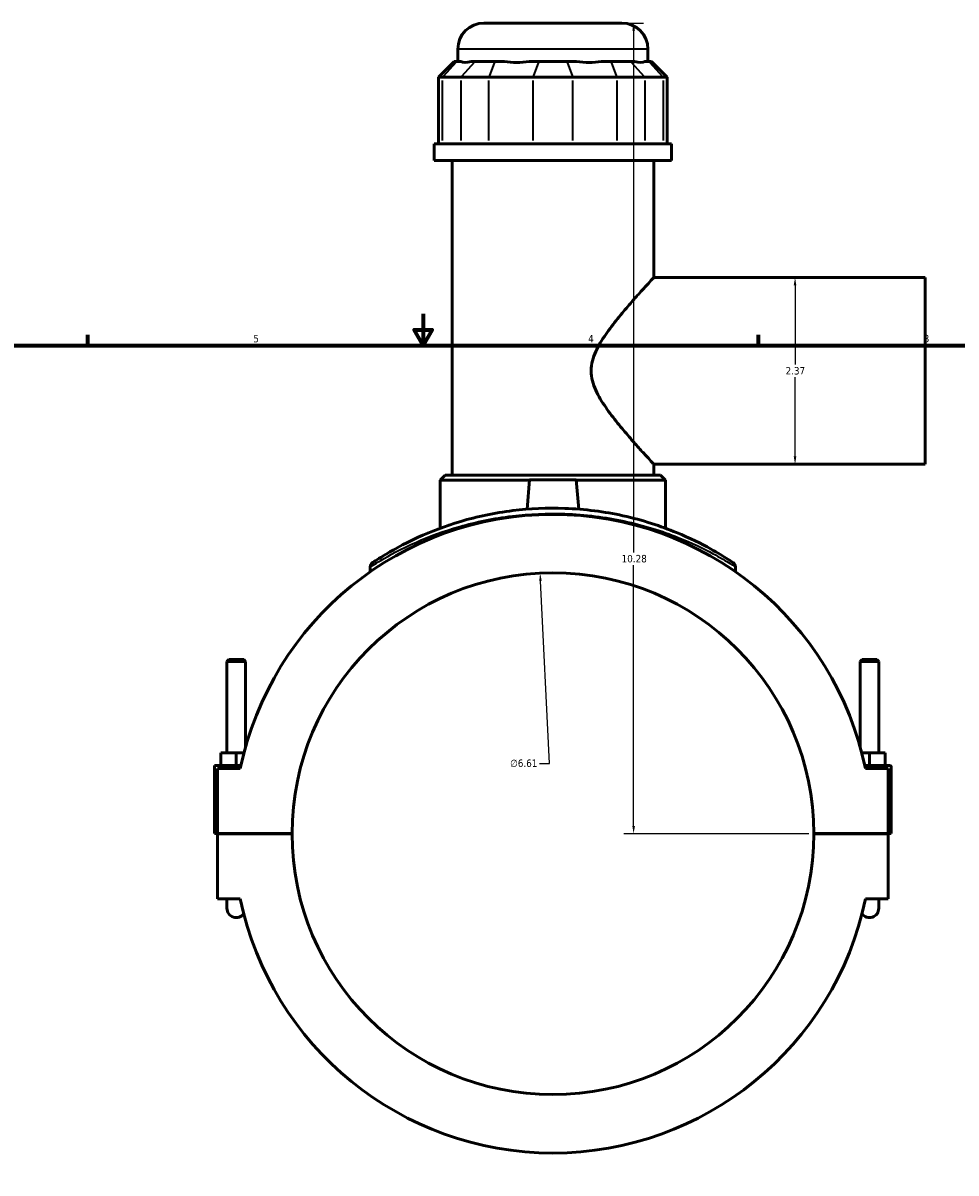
# Model space of a CAD drawing. Header units: inches. Extents: x 0.1 to 47.6, y -0.2 to 47.7.
# Tile 3 of 6: x 11.9 to 23.8, y 10.5 to 25.1. Entities that reach past the tile are written whole.
import ezdxf

# ---------------------------------------------------------------- set-up
doc = ezdxf.new("R2010")
doc.units = ezdxf.units.IN
doc.header["$MEASUREMENT"] = 0
for name, color, linetype, lineweight in [('Border (ANSI)', 7, 'Continuous', 70), ('Dimension (ANSI)', 7, 'Continuous', 25), ('Visible (ANSI)', 7, 'Continuous', 50), ('Visible Narrow (ANSI)', 7, 'Continuous', 35)]:
    doc.layers.add(name, color=color, linetype=linetype, lineweight=lineweight)
doc.styles.add('Note Text (ANSI)', font='tahoma.ttf')
doc.dimstyles.new('Default (ANSI)', dxfattribs={"dimtxt": 0.094488, "dimasz": 0.098425, "dimexe": 0.125, "dimexo": 0.0625, "dimgap": 0.031496, "dimtad": 0, "dimtih": 1, "dimtoh": 1, "dimrnd": 1e-08, "dimzin": 4, "dimdsep": 46, "dimtxsty": 'Note Text (ANSI)', "dimcen": 0.09, "dimdle": 0.393701, "dimclrd": 256, "dimclre": 256, "dimclrt": 5, "dimadec": 0, "dimazin": 1, "dimtfac": 1, "dimtofl": 0, "dimtmove": 0, "dimatfit": 3, "dimfxl": 1, "dimtolj": 1, "dimtzin": 4, "dimlwd": -1, "dimlwe": -1, "dimarcsym": 0})

# ---------------------------------------------------------------- blocks, each defined once
blk = doc.blocks.new('Borders Default Border')
at = {"layer": 'Border (ANSI)'}
for p, q in [((12.75, 21), (12.75, 21.134)), ((21.25, 21), (21.25, 21.134))]:
    blk.add_line(p, q, dxfattribs=at)
at = {"layer": 'Border (ANSI)', "flags": 128}
for points in [[(17, 21.4), (17, 21), (16.885, 21.2), (17.115, 21.2), (17, 21)], [(0.5, 1), (0.5, 21), (33.5, 21), (33.5, 1), (0.5, 1)]]:
    blk.add_lwpolyline(points, dxfattribs=at)
at = {"layer": 'Border (ANSI)', "color": 5, "true_color": 0x0000ff, "char_height": 0.0945, "attachment_point": 7, "style": 'Note Text (ANSI)'}
for s, insert in [('5', (14.847, 21.038)), ('4', (19.092, 21.04)), ('3', (23.346, 21.038))]:
    blk.add_mtext(s, dxfattribs=dict(at, insert=insert))
blk = doc.blocks.new('*D6')
at = {"layer": 'Defpoints', "color": 0, "transparency": 16777216}
for p in [(18.483, 18.114), (18.806, 11.508)]:
    blk.add_point(p, dxfattribs=at)
at = {"layer": 'Dimension (ANSI)', "transparency": 16777216}
for p, q in [((18.601, 15.701), (18.488, 18.016)), ((18.474, 15.701), (18.601, 15.701))]:
    blk.add_line(p, q, dxfattribs=at)
blk.add_solid([(18.504, 18.017), (18.472, 18.015), (18.483, 18.114)], dxfattribs=at)
at = {"layer": 'Dimension (ANSI)', "color": 5, "transparency": 16777216, "insert": (18.103, 15.752), "char_height": 0.0945, "attachment_point": 1, "style": 'Note Text (ANSI)'}
blk.add_mtext('\\A1;∅6.61', dxfattribs=at)
blk = doc.blocks.new('*D7')
at = {"layer": 'Defpoints', "color": 0, "transparency": 16777216}
for p in [(21.715, 21.861), (21.715, 19.495), (21.715, 19.495)]:
    blk.add_point(p, dxfattribs=at)
at = {"layer": 'Dimension (ANSI)', "transparency": 16777216}
for p, q in [((21.715, 21.763), (21.715, 20.759)), ((21.715, 19.594), (21.715, 20.597))]:
    blk.add_line(p, q, dxfattribs=at)
for points in [[(21.698, 21.763), (21.731, 21.763), (21.715, 21.861)], [(21.698, 19.594), (21.731, 19.594), (21.715, 19.495)]]:
    blk.add_solid(points, dxfattribs=at)
at = {"layer": 'Dimension (ANSI)', "color": 5, "transparency": 16777216, "insert": (21.594, 20.727), "char_height": 0.0945, "attachment_point": 1, "style": 'Note Text (ANSI)'}
blk.add_mtext('\\A1;2.37', dxfattribs=at)
blk = doc.blocks.new('*D8')
at = {"layer": 'Defpoints', "color": 0, "transparency": 16777216}
for p in [(19.518, 25.088), (19.668, 25.088), (21.952, 14.811)]:
    blk.add_point(p, dxfattribs=at)
at = {"layer": 'Dimension (ANSI)', "transparency": 16777216}
for p, q in [((19.58, 25.088), (19.793, 25.088)), ((19.668, 24.99), (19.668, 18.377)), ((19.668, 14.909), (19.668, 18.215)), ((21.889, 14.811), (19.543, 14.811))]:
    blk.add_line(p, q, dxfattribs=at)
for points in [[(19.652, 24.99), (19.685, 24.99), (19.668, 25.088)], [(19.652, 14.909), (19.685, 14.909), (19.668, 14.811)]]:
    blk.add_solid(points, dxfattribs=at)
at = {"layer": 'Dimension (ANSI)', "color": 5, "transparency": 16777216, "insert": (19.516, 18.345), "char_height": 0.0945, "attachment_point": 1, "style": 'Note Text (ANSI)'}
blk.add_mtext('\\A1;10.28', dxfattribs=at)

msp = doc.modelspace()

# ---------------------------------------------------------------- linework, layer by layer
at = {"layer": 'Visible (ANSI)'}
for p, q in [((17.771, 25.088), (19.518, 25.088)), ((17.441, 24.6), (17.441, 24.757)), ((19.848, 24.6), (19.848, 24.757)), ((17.393, 24.6), (17.194, 24.402)), ((17.393, 24.6), (17.428, 24.6)), ((17.479, 24.6), (17.428, 24.6)), ((17.659, 24.6), (17.608, 24.6)), ((17.659, 24.6), (17.91, 24.6)), ((18.032, 24.6), (17.91, 24.6)), ((18.467, 24.6), (18.345, 24.6)), ((18.467, 24.6), (18.822, 24.6)), ((18.944, 24.6), (18.822, 24.6)), ((19.38, 24.6), (19.257, 24.6)), ((19.38, 24.6), (19.63, 24.6)), ((19.681, 24.6), (19.63, 24.6)), ((19.861, 24.6), (19.811, 24.6)), ((19.861, 24.6), (19.896, 24.6)), ((19.896, 24.6), (20.095, 24.402)), ((17.245, 24.402), (17.194, 24.402)), ((17.194, 24.402), (17.194, 23.555)), ((17.245, 24.402), (17.476, 24.402)), ((17.834, 24.402), (17.476, 24.402)), ((17.834, 24.402), (18.391, 24.402)), ((18.898, 24.402), (18.391, 24.402)), ((18.898, 24.402), (19.455, 24.402)), ((19.813, 24.402), (19.455, 24.402)), ((19.813, 24.402), (20.044, 24.402)), ((20.095, 24.402), (20.044, 24.402)), ((20.095, 24.402), (20.095, 23.555)), ((20.149, 23.555), (17.14, 23.555)), ((17.14, 23.346), (17.14, 23.555)), ((20.149, 23.346), (20.149, 23.555)), ((20.149, 23.346), (17.14, 23.346)), ((17.366, 19.357), (17.366, 23.346)), ((19.924, 21.861), (19.924, 23.346)), ((19.924, 21.861), (23.365, 21.861)), ((23.365, 19.495), (23.365, 21.861)), ((19.924, 19.495), (23.365, 19.495)), ((19.924, 19.357), (19.924, 19.495)), ((17.281, 19.357), (17.215, 19.291)), ((18.349, 19.291), (17.215, 19.291)), ((17.215, 18.683), (17.215, 19.291)), ((17.281, 19.357), (20.008, 19.357)), ((18.349, 19.299), (18.317, 18.925)), ((18.94, 19.299), (18.349, 19.299)), ((18.94, 19.299), (18.973, 18.925)), ((20.074, 19.291), (18.941, 19.291)), ((20.008, 19.357), (20.074, 19.291)), ((20.074, 18.683), (20.074, 19.291)), ((16.33, 18.193), (16.33, 18.132)), ((20.96, 18.193), (20.96, 18.132)), ((14.536, 17.018), (14.513, 16.994)), ((14.513, 16.994), (14.749, 16.994)), ((14.513, 15.835), (14.513, 16.994)), ((14.725, 17.018), (14.536, 17.018)), ((14.725, 17.018), (14.749, 16.994)), ((14.749, 15.911), (14.749, 16.994)), ((22.564, 17.018), (22.54, 16.994)), ((22.776, 16.994), (22.54, 16.994)), ((22.54, 16.994), (22.54, 15.911)), ((22.564, 17.018), (22.753, 17.018)), ((22.753, 17.018), (22.776, 16.994)), ((22.776, 16.994), (22.776, 15.835)), ((14.631, 15.835), (14.434, 15.835)), ((14.434, 15.677), (14.434, 15.835)), ((14.728, 15.835), (14.631, 15.835)), ((14.631, 15.677), (14.631, 15.835)), ((22.561, 15.835), (22.658, 15.835)), ((22.658, 15.677), (22.658, 15.835)), ((22.658, 15.835), (22.855, 15.835)), ((22.855, 15.677), (22.855, 15.835)), ((14.355, 15.677), (14.69, 15.677)), ((14.355, 14.813), (14.355, 15.677)), ((14.682, 15.638), (14.395, 15.638)), ((14.395, 15.638), (14.395, 14.813)), ((22.914, 15.677), (22.599, 15.677)), ((22.895, 15.638), (22.607, 15.638)), ((22.895, 14.813), (22.895, 15.638)), ((22.934, 14.813), (22.934, 15.658)), ((14.395, 14.813), (14.355, 14.813)), ((14.395, 14.813), (15.337, 14.813)), ((14.395, 14.809), (14.395, 13.984)), ((15.337, 14.809), (14.395, 14.809)), ((14.513, 14.809), (14.513, 14.813)), ((14.749, 14.809), (14.749, 14.813)), ((21.952, 14.813), (22.895, 14.813)), ((22.895, 14.809), (21.952, 14.809)), ((22.54, 14.813), (22.54, 14.809)), ((22.776, 14.813), (22.776, 14.809)), ((22.895, 14.813), (22.934, 14.813)), ((22.895, 13.984), (22.895, 14.809)), ((14.395, 13.984), (14.682, 13.984)), ((14.513, 13.984), (14.513, 13.866)), ((22.607, 13.984), (22.895, 13.984)), ((22.776, 13.866), (22.776, 13.984))]:
    msp.add_line(p, q, dxfattribs=at)
for centre, radius, start, end in [((17.771, 24.757), 0.331, 90, 180), ((19.518, 24.757), 0.331, 0, 90), ((18.645, 14.811), 4.048, 11.7855, 168.2145), ((16.396, 18.193), 0.0661, 123.6244, 180), ((20.893, 18.193), 0.0661, 0, 56.3756), ((18.645, 14.811), 3.307, 0.0341, 179.9659), ((22.914, 15.658), 0.0197, 0, 90), ((18.645, 14.811), 3.307, 180.0341, 359.9659), ((14.631, 13.866), 0.118, 180, 323.6924), ((18.645, 14.811), 4.048, 191.7855, 348.2145), ((22.658, 13.866), 0.118, 216.3076, 0)]:
    msp.add_arc(centre, radius, start, end, dxfattribs=at)
for major_axis, ratio, start_param, end_param in [((-1.181, -1.181), 0.198912, 0.054911, 0.337788), ((1.001, 1.001), 0.668179, 3.589203, 3.87208), ((1.001, -1.001), 0.668179, 5.552698, 5.835575), ((1.181, -1.181), 0.198912, 5.945397, 6.228274)]:
    msp.add_ellipse((18.645, 25.792), major_axis=major_axis, ratio=ratio, start_param=start_param, end_param=end_param, dxfattribs=at)
for points, knots in [([(19.924, 19.495), (19.924, 19.495), (19.916, 19.503), (19.886, 19.536), (19.863, 19.561), (19.806, 19.623), (19.771, 19.661), (19.695, 19.746), (19.654, 19.793), (19.566, 19.895), (19.516, 19.954), (19.415, 20.08), (19.363, 20.147), (19.267, 20.286), (19.222, 20.358), (19.154, 20.51), (19.131, 20.59), (19.131, 20.766), (19.154, 20.846), (19.222, 20.998), (19.267, 21.07), (19.363, 21.21), (19.415, 21.277), (19.516, 21.403), (19.566, 21.461), (19.654, 21.563), (19.695, 21.61), (19.771, 21.695), (19.806, 21.733), (19.863, 21.796), (19.886, 21.82), (19.916, 21.853), (19.924, 21.861), (19.924, 21.861)], [5.133871, 5.133871, 5.133871, 5.133871, 5.744849, 5.744849, 6.355827, 6.355827, 6.966805, 6.966805, 7.577784, 7.577784, 8.250273, 8.250273, 8.922762, 8.922762, 9.595252, 9.595252, 10.267741, 10.267741, 10.94023, 10.94023, 11.61272, 11.61272, 12.285209, 12.285209, 12.957698, 12.957698, 13.568677, 13.568677, 14.179655, 14.179655, 14.790633, 14.790633, 15.401612, 15.401612, 15.401612, 15.401612]), ([(20.93, 18.248), (20.93, 18.248), (20.907, 18.264), (20.813, 18.323), (20.739, 18.369), (20.529, 18.485), (20.383, 18.559), (20.016, 18.709), (19.787, 18.786), (19.301, 18.893), (19.05, 18.926), (18.574, 18.944), (18.352, 18.934), (17.904, 18.878), (17.68, 18.83), (17.275, 18.71), (17.093, 18.639), (16.745, 18.481), (16.593, 18.394), (16.451, 18.307), (16.418, 18.287), (16.372, 18.256), (16.359, 18.248), (16.359, 18.248)], [18.194528, 18.194528, 18.194528, 18.194528, 19.586846, 19.586846, 21.101938, 21.101938, 22.924773, 22.924773, 25.014372, 25.014372, 26.92028, 26.92028, 28.560181, 28.560181, 30.361692, 30.361692, 32.174202, 32.174202, 34.429387, 34.429387, 35.368913, 35.368913, 36.389053, 36.389053, 36.389053, 36.389053])]:
    msp.add_open_spline(points, degree=3, knots=knots, dxfattribs=at)
at = {"layer": 'Visible Narrow (ANSI)'}
for p, q in [((19.834, 24.757), (17.456, 24.757)), ((17.419, 24.59), (17.254, 24.412)), ((17.65, 24.59), (17.485, 24.412)), ((17.906, 24.59), (17.837, 24.412)), ((18.464, 24.59), (18.395, 24.412)), ((18.826, 24.59), (18.894, 24.412)), ((19.383, 24.59), (19.452, 24.412)), ((19.639, 24.59), (19.804, 24.412)), ((19.87, 24.59), (20.035, 24.412)), ((17.245, 23.597), (17.245, 24.359)), ((17.476, 24.359), (17.476, 23.597)), ((17.834, 23.597), (17.834, 24.359)), ((18.391, 24.359), (18.391, 23.597)), ((18.898, 23.597), (18.898, 24.359)), ((19.455, 24.359), (19.455, 23.597)), ((19.813, 23.597), (19.813, 24.359)), ((20.044, 24.359), (20.044, 23.597))]:
    msp.add_line(p, q, dxfattribs=at)
msp.add_arc((20.893, 18.193), 0.0661, 2.8188, 53.5568, dxfattribs=at)
msp.add_open_spline([(16.33, 18.193), (16.33, 18.193), (16.342, 18.201), (16.39, 18.231), (16.423, 18.251), (16.566, 18.337), (16.72, 18.422), (17.073, 18.578), (17.257, 18.648), (17.668, 18.765), (17.894, 18.813), (18.348, 18.867), (18.573, 18.877), (19.055, 18.86), (19.31, 18.827), (19.801, 18.722), (20.034, 18.647), (20.406, 18.499), (20.553, 18.427), (20.766, 18.312), (20.841, 18.267), (20.936, 18.208), (20.96, 18.193), (20.96, 18.193)], degree=3, knots=[-36.389053, -36.389053, -36.389053, -36.389053, -35.368913, -35.368913, -34.429387, -34.429387, -32.174202, -32.174202, -30.361692, -30.361692, -28.560181, -28.560181, -26.92028, -26.92028, -25.014372, -25.014372, -22.924773, -22.924773, -21.101938, -21.101938, -19.586846, -19.586846, -18.194528, -18.194528, -18.194528, -18.194528], dxfattribs=at)

# ---------------------------------------------------------------- block references
msp.add_blockref('Borders Default Border', (0, 0))

# ---------------------------------------------------------------- dimensions: what is measured, and where the dimension line sits
at = {"layer": 'Dimension (ANSI)'}
for base, p1, p2, angle, override, picture, middle in [((19.668, 25.088), (21.952, 14.811), (19.518, 25.088), 90, {"dimgap": 0.031496, "dimdec": 2, "dimtol": 0, "dimlim": 0, "dimtp": 0, "dimtm": 0, "dimtdec": 2, "dimatfit": 1}, '*D8', (19.668, 18.296)), ((21.715, 19.495), (21.715, 21.861), (21.715, 19.495), 270, {"dimgap": 0.031496, "dimdec": 2, "dimse1": 1, "dimse2": 1, "dimtol": 0, "dimlim": 0, "dimtp": 0, "dimtm": 0, "dimtdec": 2, "dimatfit": 1}, '*D7', (21.715, 20.678))]:
    dim = msp.add_linear_dim(base=base, p1=p1, p2=p2, angle=angle, dimstyle='Default (ANSI)', override=override, dxfattribs=at)
    dim.commit()
    dim.dimension.update_dxf_attribs({"geometry": picture, "text_midpoint": middle, "dimtype": 160})
dim = msp.add_diameter_dim_2p(p1=(18.806, 11.508), p2=(18.483, 18.114), dimstyle='Default (ANSI)', override={"dimgap": 0.031496, "dimdec": 2, "dimlfac": 1, "dimtol": 0, "dimlim": 0, "dimtp": 0, "dimtm": 0, "dimtdec": 2}, dxfattribs=at)
dim.commit()
dim.dimension.update_dxf_attribs({"geometry": '*D6', "text_midpoint": (18.273, 15.701), "dimtype": 163})

doc.saveas('drawing.dxf')
